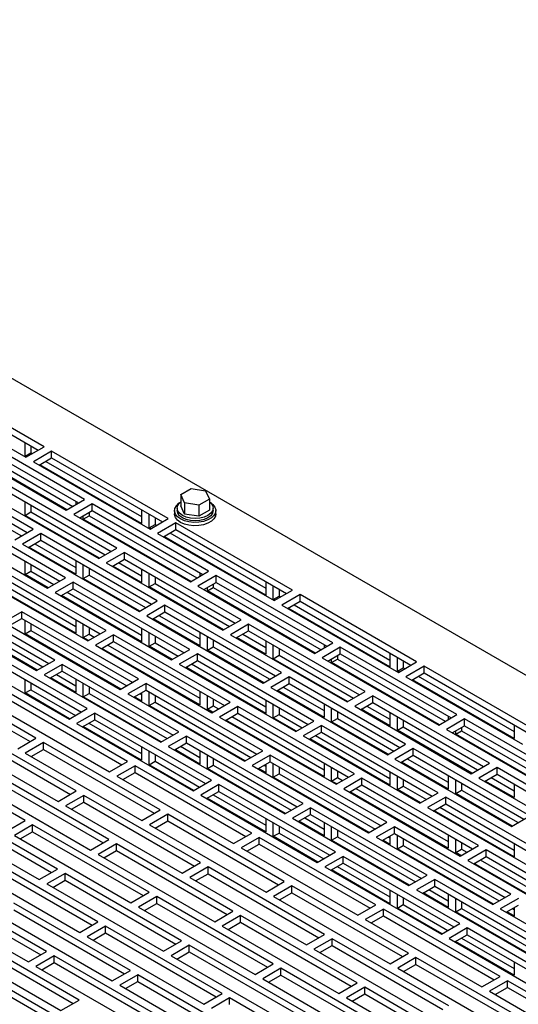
# Model space of a CAD drawing. Header units: inches. Extents: x 0 to 77, y 0 to 59.5.
# Tile 8 of 10: x 59.6 to 65.6, y 15.9 to 27.8. Entities that reach past the tile are written whole.
import ezdxf

# ---------------------------------------------------------------- set-up
doc = ezdxf.new("R2010")
doc.units = ezdxf.units.IN
doc.header["$LTSCALE"] = 7
doc.header["$MEASUREMENT"] = 0

msp = doc.modelspace()

# ---------------------------------------------------------------- linework, layer by layer
for p, q in [((72.072, 16.199), (51.92, 27.833)), ((59.854, 22.651), (58.44, 23.468)), ((58.219, 23.34), (59.634, 22.524)), ((58.44, 23.386), (59.784, 22.61)), ((60.344, 22.011), (58.93, 22.828)), ((58.709, 22.7), (60.123, 21.884)), ((58.93, 22.746), (60.273, 21.97)), ((59.623, 22.539), (59.623, 22.703)), ((60.131, 21.888), (58.824, 22.643)), ((58.895, 22.684), (60.202, 21.929)), ((59.623, 22.539), (59.694, 22.58)), ((59.634, 22.524), (59.854, 22.651)), ((59.694, 22.662), (59.694, 22.58)), ((59.694, 22.58), (59.712, 22.569)), ((59.946, 22.598), (59.725, 22.471)), ((61.361, 21.782), (59.946, 22.598)), ((59.946, 22.516), (59.946, 22.598)), ((59.722, 21.652), (58.308, 22.468)), ((59.641, 22.528), (59.623, 22.539)), ((59.725, 22.471), (61.14, 21.654)), ((59.796, 22.43), (59.946, 22.516)), ((59.875, 22.475), (61.037, 21.804)), ((59.946, 22.516), (61.29, 21.741)), ((58.308, 22.387), (59.651, 21.611)), ((61.037, 21.722), (59.804, 22.434)), ((60.738, 21.422), (59.324, 22.239)), ((59.103, 22.111), (60.517, 21.295)), ((59.324, 22.157), (60.668, 21.382)), ((61.513, 22.072), (61.64, 22.146)), ((61.64, 22.146), (61.814, 22.119)), ((61.814, 22.119), (61.861, 22.018)), ((59.623, 21.82), (59.623, 21.985)), ((60.123, 21.884), (60.344, 22.011)), ((60.238, 21.991), (60.238, 21.95)), ((61.559, 21.971), (61.513, 22.072)), ((61.513, 22.072), (61.513, 21.935)), ((61.861, 22.018), (61.733, 21.944)), ((61.861, 22.018), (61.861, 21.881)), ((60.116, 21.063), (58.702, 21.88)), ((58.895, 21.965), (59.579, 21.57)), ((59.623, 21.82), (59.694, 21.861)), ((59.694, 21.944), (59.694, 21.861)), ((59.694, 21.861), (60.596, 21.34)), ((60.436, 21.958), (60.215, 21.831)), ((60.286, 21.79), (60.436, 21.877)), ((61.85, 21.142), (60.436, 21.958)), ((60.436, 21.877), (60.436, 21.958)), ((60.436, 21.877), (61.78, 21.101)), ((61.037, 21.887), (61.037, 21.722)), ((61.437, 21.878), (61.437, 21.837)), ((61.468, 21.908), (61.468, 21.878)), ((61.559, 21.835), (61.513, 21.935)), ((61.733, 21.944), (61.559, 21.971)), ((61.559, 21.971), (61.559, 21.835)), ((61.733, 21.944), (61.733, 21.808)), ((61.861, 21.881), (61.733, 21.808)), ((61.906, 21.878), (61.906, 21.908)), ((61.937, 21.837), (61.937, 21.878)), ((58.481, 21.752), (59.895, 20.936)), ((58.702, 21.798), (60.045, 21.022)), ((60.525, 21.299), (59.623, 21.82)), ((60.215, 21.831), (61.629, 21.014)), ((60.33, 21.773), (60.33, 21.815)), ((60.33, 21.773), (60.401, 21.814)), ((61.637, 21.019), (60.33, 21.773)), ((60.401, 21.856), (60.401, 21.814)), ((60.401, 21.814), (61.708, 21.06)), ((61.129, 21.669), (61.129, 21.834)), ((61.14, 21.654), (61.361, 21.782)), ((61.2, 21.793), (61.2, 21.71)), ((61.733, 21.808), (61.559, 21.835)), ((59.501, 21.524), (59.722, 21.652)), ((61.129, 21.669), (61.2, 21.71)), ((61.148, 21.659), (61.129, 21.669)), ((61.2, 21.71), (61.218, 21.699)), ((61.453, 21.729), (61.232, 21.601)), ((61.302, 21.56), (61.453, 21.647)), ((62.867, 20.912), (61.453, 21.729)), ((61.453, 21.647), (61.453, 21.729)), ((61.453, 21.647), (62.796, 20.871)), ((59.814, 21.599), (59.593, 21.471)), ((59.664, 21.431), (59.814, 21.517)), ((61.228, 20.783), (59.814, 21.599)), ((59.814, 21.517), (59.814, 21.599)), ((59.814, 21.517), (61.157, 20.742)), ((61.232, 21.601), (62.646, 20.785)), ((62.543, 20.853), (61.31, 21.565)), ((61.381, 21.606), (62.543, 20.935)), ((59.593, 21.471), (61.007, 20.655)), ((60.238, 21.108), (59.671, 21.435)), ((59.742, 21.476), (60.238, 21.189)), ((60.517, 21.295), (60.738, 21.422)), ((59.623, 21.102), (59.623, 21.266)), ((60.238, 21.272), (60.238, 21.108)), ((60.83, 21.369), (60.609, 21.242)), ((60.68, 21.201), (60.83, 21.288)), ((62.245, 20.553), (60.83, 21.369)), ((60.83, 21.288), (60.83, 21.369)), ((60.83, 21.288), (62.174, 20.512)), ((60.606, 20.423), (59.192, 21.24)), ((59.192, 21.158), (60.535, 20.383)), ((59.623, 21.102), (59.694, 21.142)), ((59.694, 21.225), (59.694, 21.142)), ((59.694, 21.142), (59.974, 20.981)), ((60.33, 21.055), (60.33, 21.219)), ((60.401, 21.179), (60.401, 21.096)), ((60.609, 21.242), (62.024, 20.425)), ((61.037, 21.004), (60.688, 21.205)), ((60.759, 21.246), (61.037, 21.085)), ((61.037, 21.168), (61.037, 21.004)), ((58.971, 21.112), (60.385, 20.296)), ((60.238, 20.389), (59.049, 21.076)), ((59.12, 21.117), (60.238, 20.471)), ((59.903, 20.94), (59.623, 21.102)), ((59.895, 20.936), (60.116, 21.063)), ((60.33, 21.055), (60.401, 21.096)), ((61.015, 20.659), (60.33, 21.055)), ((60.401, 21.096), (61.085, 20.7)), ((61.129, 20.951), (61.129, 21.115)), ((61.2, 21.074), (61.2, 20.992)), ((61.629, 21.014), (61.85, 21.142)), ((61.942, 21.089), (61.721, 20.961)), ((61.744, 21.121), (61.744, 21.081)), ((63.356, 20.272), (61.942, 21.089)), ((61.942, 21.007), (61.942, 21.089)), ((60.208, 21.01), (59.987, 20.883)), ((60.058, 20.842), (60.208, 20.929)), ((61.622, 20.194), (60.208, 21.01)), ((60.208, 20.929), (60.208, 21.01)), ((60.208, 20.929), (61.552, 20.153)), ((61.129, 20.951), (61.2, 20.992)), ((62.031, 20.43), (61.129, 20.951)), ((61.2, 20.992), (62.102, 20.471)), ((61.721, 20.961), (63.135, 20.145)), ((61.792, 20.92), (61.942, 21.007)), ((61.836, 20.904), (61.836, 20.946)), ((61.836, 20.904), (61.907, 20.945)), ((63.143, 20.149), (61.836, 20.904)), ((61.907, 20.987), (61.907, 20.945)), ((61.907, 20.945), (63.214, 20.19)), ((61.942, 21.007), (63.286, 20.231)), ((62.543, 21.017), (62.543, 20.853)), ((62.635, 20.8), (62.635, 20.964)), ((62.646, 20.785), (62.867, 20.912)), ((62.706, 20.923), (62.706, 20.841)), ((59.984, 20.064), (58.569, 20.881)), ((58.569, 20.799), (59.913, 20.023)), ((59.987, 20.883), (61.401, 20.066)), ((61.037, 20.285), (60.065, 20.846)), ((60.136, 20.887), (61.037, 20.367)), ((62.635, 20.8), (62.706, 20.841)), ((62.654, 20.789), (62.635, 20.8)), ((62.706, 20.841), (62.724, 20.83)), ((62.959, 20.859), (62.738, 20.732)), ((64.373, 20.043), (62.959, 20.859)), ((62.959, 20.777), (62.959, 20.859)), ((58.348, 20.753), (59.763, 19.937)), ((61.007, 20.655), (61.228, 20.783)), ((61.32, 20.73), (61.099, 20.602)), ((62.734, 19.913), (61.32, 20.73)), ((61.32, 20.648), (61.32, 20.73)), ((62.738, 20.732), (64.152, 19.915)), ((62.808, 20.691), (62.959, 20.777)), ((64.049, 19.983), (62.816, 20.695)), ((62.887, 20.736), (64.049, 20.065)), ((62.959, 20.777), (64.302, 20.002)), ((59.586, 20.651), (59.365, 20.523)), ((59.436, 20.483), (59.586, 20.569)), ((61, 19.835), (59.586, 20.651)), ((59.586, 20.569), (59.586, 20.651)), ((59.586, 20.569), (60.929, 19.794)), ((59.623, 20.383), (59.623, 20.548)), ((60.238, 20.554), (60.238, 20.389)), ((61.099, 20.602), (62.513, 19.786)), ((61.17, 20.561), (61.32, 20.648)), ((61.744, 20.238), (61.177, 20.566)), ((61.248, 20.606), (61.744, 20.32)), ((61.32, 20.648), (62.663, 19.872)), ((62.024, 20.425), (62.245, 20.553)), ((59.77, 19.941), (58.824, 20.487)), ((58.895, 20.528), (59.841, 19.982)), ((59.365, 20.523), (60.779, 19.707)), ((59.694, 20.507), (59.694, 20.424)), ((60.33, 20.336), (60.33, 20.501)), ((60.401, 20.46), (60.401, 20.377)), ((61.037, 20.45), (61.037, 20.285)), ((62.336, 20.5), (62.115, 20.372)), ((63.751, 19.683), (62.336, 20.5)), ((62.336, 20.418), (62.336, 20.5)), ((59.623, 20.383), (59.694, 20.424)), ((60.787, 19.711), (59.623, 20.383)), ((59.694, 20.424), (60.857, 19.752)), ((60.33, 20.336), (60.401, 20.377)), ((60.392, 20.3), (60.33, 20.336)), ((60.385, 20.296), (60.606, 20.423)), ((60.401, 20.377), (60.463, 20.341)), ((60.698, 20.37), (60.477, 20.243)), ((62.112, 19.554), (60.698, 20.37)), ((60.698, 20.289), (60.698, 20.37)), ((61.129, 20.232), (61.129, 20.397)), ((61.2, 20.356), (61.2, 20.273)), ((61.744, 20.403), (61.744, 20.238)), ((61.836, 20.185), (61.836, 20.35)), ((61.907, 20.309), (61.907, 20.226)), ((62.115, 20.372), (63.53, 19.556)), ((62.186, 20.332), (62.336, 20.418)), ((62.543, 20.134), (62.194, 20.336)), ((62.265, 20.377), (62.543, 20.216)), ((62.336, 20.418), (63.68, 19.643)), ((60.378, 19.475), (58.964, 20.292)), ((58.964, 20.21), (60.307, 19.434)), ((60.477, 20.243), (61.891, 19.426)), ((60.547, 20.202), (60.698, 20.289)), ((61.744, 19.52), (60.555, 20.206)), ((60.626, 20.247), (61.744, 19.601)), ((60.698, 20.289), (62.041, 19.513)), ((61.129, 20.232), (61.2, 20.273)), ((61.409, 20.071), (61.129, 20.232)), ((61.2, 20.273), (61.48, 20.111)), ((61.401, 20.066), (61.622, 20.194)), ((61.836, 20.185), (61.907, 20.226)), ((61.907, 20.226), (62.592, 19.831)), ((62.543, 20.299), (62.543, 20.134)), ((62.635, 20.081), (62.635, 20.246)), ((62.706, 20.205), (62.706, 20.122)), ((63.135, 20.145), (63.356, 20.272)), ((63.448, 20.219), (63.227, 20.092)), ((63.25, 20.252), (63.25, 20.211)), ((64.863, 19.403), (63.448, 20.219)), ((63.448, 20.138), (63.448, 20.219)), ((58.743, 20.164), (60.157, 19.348)), ((61.714, 20.141), (61.493, 20.013)), ((63.128, 19.324), (61.714, 20.141)), ((61.714, 20.059), (61.714, 20.141)), ((62.521, 19.79), (61.836, 20.185)), ((62.635, 20.081), (62.706, 20.122)), ((63.537, 19.56), (62.635, 20.081)), ((62.706, 20.122), (63.608, 19.601)), ((63.227, 20.092), (64.642, 19.275)), ((63.298, 20.051), (63.448, 20.138)), ((63.342, 20.034), (63.342, 20.076)), ((63.342, 20.034), (63.413, 20.075)), ((63.413, 20.117), (63.413, 20.075)), ((63.413, 20.075), (64.72, 19.321)), ((63.448, 20.138), (64.792, 19.362)), ((64.049, 20.148), (64.049, 19.983)), ((64.141, 19.93), (64.141, 20.095)), ((59.763, 19.937), (59.984, 20.064)), ((60.075, 20.011), (59.854, 19.884)), ((61.49, 19.195), (60.075, 20.011)), ((60.075, 19.929), (60.075, 20.011)), ((61.493, 20.013), (62.907, 19.197)), ((61.564, 19.972), (61.714, 20.059)), ((62.543, 19.416), (61.572, 19.977)), ((61.642, 20.018), (62.543, 19.497)), ((61.714, 20.059), (63.058, 19.283)), ((64.649, 19.28), (63.342, 20.034)), ((64.141, 19.93), (64.212, 19.971)), ((64.152, 19.915), (64.373, 20.043)), ((64.212, 20.054), (64.212, 19.971)), ((64.212, 19.971), (64.23, 19.961)), ((64.465, 19.99), (64.244, 19.862)), ((65.879, 19.173), (64.465, 19.99)), ((64.465, 19.908), (64.465, 19.99)), ((59.755, 19.116), (58.341, 19.932)), ((58.341, 19.851), (59.685, 19.075)), ((59.623, 19.665), (59.623, 19.829)), ((59.854, 19.884), (61.269, 19.067)), ((59.925, 19.843), (60.075, 19.929)), ((60.238, 19.671), (59.933, 19.847)), ((60.003, 19.888), (60.238, 19.752)), ((60.075, 19.929), (61.419, 19.154)), ((60.238, 19.836), (60.238, 19.671)), ((60.779, 19.707), (61, 19.835)), ((62.513, 19.786), (62.734, 19.913)), ((62.826, 19.86), (62.605, 19.732)), ((64.24, 19.044), (62.826, 19.86)), ((62.826, 19.778), (62.826, 19.86)), ((64.16, 19.92), (64.141, 19.93)), ((64.244, 19.862), (65.658, 19.046)), ((64.315, 19.821), (64.465, 19.908)), ((64.393, 19.867), (65.556, 19.196)), ((64.465, 19.908), (65.808, 19.132)), ((59.694, 19.789), (59.694, 19.705)), ((60.33, 19.618), (60.33, 19.782)), ((60.401, 19.742), (60.401, 19.658)), ((61.092, 19.781), (60.871, 19.654)), ((62.506, 18.965), (61.092, 19.781)), ((61.092, 19.7), (61.092, 19.781)), ((62.605, 19.732), (64.019, 18.916)), ((62.676, 19.692), (62.826, 19.778)), ((62.754, 19.737), (63.25, 19.451)), ((62.826, 19.778), (64.17, 19.003)), ((65.556, 19.114), (64.322, 19.826)), ((60.867, 18.835), (59.453, 19.652)), ((59.623, 19.665), (59.694, 19.705)), ((60.164, 19.352), (59.623, 19.665)), ((59.694, 19.705), (60.235, 19.393)), ((60.33, 19.618), (60.401, 19.658)), ((61.276, 19.071), (60.33, 19.618)), ((60.401, 19.658), (61.347, 19.112)), ((60.871, 19.654), (62.285, 18.837)), ((60.942, 19.613), (61.092, 19.7)), ((61.037, 19.567), (60.949, 19.617)), ((61.02, 19.658), (61.037, 19.648)), ((61.037, 19.668), (61.037, 19.567)), ((61.092, 19.7), (62.435, 18.924)), ((61.129, 19.514), (61.129, 19.678)), ((61.2, 19.638), (61.2, 19.554)), ((61.744, 19.684), (61.744, 19.52)), ((61.836, 19.467), (61.836, 19.631)), ((61.907, 19.591), (61.907, 19.508)), ((63.25, 19.369), (62.684, 19.696)), ((63.53, 19.556), (63.751, 19.683)), ((63.843, 19.63), (63.622, 19.503)), ((65.257, 18.814), (63.843, 19.63)), ((63.843, 19.549), (63.843, 19.63)), ((59.232, 19.524), (60.646, 18.708)), ((59.453, 19.57), (60.797, 18.795)), ((60.157, 19.348), (60.378, 19.475)), ((61.129, 19.514), (61.2, 19.554)), ((62.293, 18.842), (61.129, 19.514)), ((61.2, 19.554), (62.363, 18.883)), ((61.836, 19.467), (61.907, 19.508)), ((61.891, 19.426), (62.112, 19.554)), ((61.907, 19.508), (61.969, 19.472)), ((62.204, 19.501), (61.983, 19.373)), ((63.618, 18.684), (62.204, 19.501)), ((62.204, 19.419), (62.204, 19.501)), ((62.543, 19.58), (62.543, 19.416)), ((62.635, 19.363), (62.635, 19.527)), ((62.706, 19.487), (62.706, 19.404)), ((63.25, 19.533), (63.25, 19.369)), ((63.342, 19.316), (63.342, 19.48)), ((63.622, 19.503), (65.036, 18.686)), ((63.692, 19.462), (63.843, 19.549)), ((63.771, 19.507), (64.049, 19.346)), ((63.843, 19.549), (65.186, 18.773)), ((60.47, 19.422), (60.249, 19.295)), ((61.884, 18.606), (60.47, 19.422)), ((60.47, 19.341), (60.47, 19.422)), ((61.899, 19.431), (61.836, 19.467)), ((61.983, 19.373), (63.397, 18.557)), ((62.054, 19.332), (62.204, 19.419)), ((62.132, 19.378), (63.25, 18.732)), ((62.204, 19.419), (63.547, 18.644)), ((62.635, 19.363), (62.706, 19.404)), ((62.915, 19.201), (62.635, 19.363)), ((62.706, 19.404), (62.986, 19.242)), ((63.342, 19.316), (63.413, 19.357)), ((63.413, 19.44), (63.413, 19.357)), ((63.413, 19.357), (64.098, 18.961)), ((64.049, 19.265), (63.7, 19.467)), ((64.049, 19.429), (64.049, 19.265)), ((64.141, 19.212), (64.141, 19.376)), ((64.642, 19.275), (64.863, 19.403)), ((64.757, 19.382), (64.757, 19.342)), ((60.245, 18.476), (58.831, 19.293)), ((60.249, 19.295), (61.663, 18.478)), ((60.319, 19.254), (60.47, 19.341)), ((61.037, 18.848), (60.327, 19.258)), ((60.398, 19.299), (61.037, 18.93)), ((60.47, 19.341), (61.813, 18.565)), ((63.25, 18.65), (62.061, 19.337)), ((62.907, 19.197), (63.128, 19.324)), ((63.22, 19.271), (62.999, 19.144)), ((64.635, 18.455), (63.22, 19.271)), ((63.22, 19.19), (63.22, 19.271)), ((64.027, 18.921), (63.342, 19.316)), ((64.141, 19.212), (64.212, 19.253)), ((64.212, 19.335), (64.212, 19.253)), ((64.212, 19.253), (65.114, 18.732)), ((64.954, 19.35), (64.734, 19.222)), ((64.804, 19.181), (64.954, 19.268)), ((64.919, 19.248), (64.919, 19.206)), ((66.369, 18.533), (64.954, 19.35)), ((64.954, 19.268), (64.954, 19.35)), ((64.954, 19.268), (66.298, 18.493)), ((65.556, 19.278), (65.556, 19.114)), ((58.61, 19.165), (60.024, 18.349)), ((58.831, 19.211), (60.174, 18.435)), ((59.535, 18.989), (59.755, 19.116)), ((61.269, 19.067), (61.49, 19.195)), ((61.582, 19.142), (61.361, 19.014)), ((62.996, 18.325), (61.582, 19.142)), ((61.582, 19.06), (61.582, 19.142)), ((62.999, 19.144), (64.414, 18.327)), ((63.07, 19.103), (63.22, 19.19)), ((63.148, 19.148), (64.049, 18.628)), ((63.22, 19.19), (64.564, 18.414)), ((65.044, 18.691), (64.141, 19.212)), ((64.734, 19.222), (66.148, 18.406)), ((64.848, 19.165), (64.848, 19.207)), ((64.848, 19.165), (64.919, 19.206)), ((66.156, 18.41), (64.848, 19.165)), ((64.919, 19.206), (66.226, 18.451)), ((59.847, 19.063), (59.626, 18.935)), ((61.262, 18.247), (59.847, 19.063)), ((59.847, 18.981), (59.847, 19.063)), ((61.037, 19.013), (61.037, 18.848)), ((61.361, 19.014), (62.775, 18.198)), ((61.431, 18.973), (61.582, 19.06)), ((61.51, 19.018), (61.744, 18.883)), ((61.582, 19.06), (62.925, 18.284)), ((64.049, 18.546), (63.078, 19.107)), ((64.019, 18.916), (64.24, 19.044)), ((59.623, 18.117), (58.209, 18.933)), ((59.626, 18.935), (61.041, 18.119)), ((59.697, 18.895), (59.847, 18.981)), ((59.847, 18.981), (61.191, 18.206)), ((61.129, 18.795), (61.129, 18.96)), ((61.2, 18.919), (61.2, 18.836)), ((61.744, 18.801), (61.439, 18.978)), ((61.744, 18.966), (61.744, 18.801)), ((61.836, 18.748), (61.836, 18.913)), ((62.285, 18.837), (62.506, 18.965)), ((62.598, 18.912), (62.377, 18.784)), ((64.012, 18.096), (62.598, 18.912)), ((62.598, 18.83), (62.598, 18.912)), ((64.332, 18.991), (64.111, 18.863)), ((64.182, 18.822), (64.332, 18.909)), ((65.746, 18.174), (64.332, 18.991)), ((64.332, 18.909), (64.332, 18.991)), ((64.332, 18.909), (65.676, 18.133)), ((60.646, 18.708), (60.867, 18.835)), ((60.959, 18.782), (60.738, 18.655)), ((62.374, 17.966), (60.959, 18.782)), ((60.959, 18.701), (60.959, 18.782)), ((61.129, 18.795), (61.2, 18.836)), ((61.67, 18.483), (61.129, 18.795)), ((61.2, 18.836), (61.741, 18.523)), ((61.836, 18.748), (61.907, 18.789)), ((61.907, 18.872), (61.907, 18.789)), ((61.907, 18.789), (62.853, 18.243)), ((62.377, 18.784), (63.791, 17.968)), ((62.448, 18.744), (62.598, 18.83)), ((62.526, 18.789), (62.543, 18.779)), ((62.543, 18.799), (62.543, 18.697)), ((62.598, 18.83), (63.942, 18.055)), ((62.635, 18.644), (62.635, 18.809)), ((62.706, 18.768), (62.706, 18.685)), ((63.25, 18.815), (63.25, 18.65)), ((63.342, 18.597), (63.342, 18.762)), ((64.111, 18.863), (65.525, 18.047)), ((64.757, 18.499), (64.19, 18.827)), ((64.26, 18.867), (64.757, 18.581)), ((65.036, 18.686), (65.257, 18.814)), ((65.349, 18.761), (65.128, 18.633)), ((66.763, 17.945), (65.349, 18.761)), ((65.349, 18.679), (65.349, 18.761)), ((60.639, 17.887), (59.225, 18.704)), ((60.738, 18.655), (62.153, 17.838)), ((60.809, 18.614), (60.959, 18.701)), ((60.959, 18.701), (62.303, 17.925)), ((62.782, 18.202), (61.836, 18.748)), ((62.543, 18.697), (62.455, 18.748)), ((62.635, 18.644), (62.706, 18.685)), ((63.799, 17.972), (62.635, 18.644)), ((62.706, 18.685), (63.87, 18.013)), ((63.342, 18.597), (63.413, 18.638)), ((63.397, 18.557), (63.618, 18.684)), ((63.413, 18.721), (63.413, 18.638)), ((63.413, 18.638), (63.475, 18.602)), ((64.049, 18.711), (64.049, 18.546)), ((64.141, 18.493), (64.141, 18.658)), ((64.757, 18.664), (64.757, 18.499)), ((65.198, 18.593), (65.349, 18.679)), ((65.277, 18.638), (65.556, 18.477)), ((65.349, 18.679), (66.692, 17.904)), ((59.004, 18.576), (60.418, 17.76)), ((59.225, 18.622), (60.569, 17.847)), ((61.663, 18.478), (61.884, 18.606)), ((61.976, 18.553), (61.755, 18.425)), ((63.39, 17.736), (61.976, 18.553)), ((61.976, 18.471), (61.976, 18.553)), ((63.405, 18.561), (63.342, 18.597)), ((63.71, 18.631), (63.489, 18.504)), ((63.56, 18.463), (63.71, 18.55)), ((65.124, 17.815), (63.71, 18.631)), ((63.71, 18.55), (63.71, 18.631)), ((63.71, 18.55), (65.053, 17.774)), ((64.141, 18.493), (64.212, 18.534)), ((64.212, 18.617), (64.212, 18.534)), ((64.212, 18.534), (64.492, 18.372)), ((64.848, 18.446), (64.848, 18.611)), ((64.919, 18.57), (64.919, 18.487)), ((65.128, 18.633), (66.542, 17.817)), ((65.556, 18.395), (65.206, 18.597)), ((65.556, 18.56), (65.556, 18.395)), ((60.024, 18.349), (60.245, 18.476)), ((60.337, 18.423), (60.116, 18.296)), ((61.751, 17.607), (60.337, 18.423)), ((60.337, 18.342), (60.337, 18.423)), ((61.755, 18.425), (63.169, 17.609)), ((61.826, 18.384), (61.976, 18.471)), ((61.904, 18.429), (62.543, 18.06)), ((61.976, 18.471), (63.319, 17.696)), ((63.489, 18.504), (64.903, 17.687)), ((64.757, 17.781), (63.567, 18.467)), ((63.638, 18.508), (64.757, 17.862)), ((64.421, 18.332), (64.141, 18.493)), ((64.414, 18.327), (64.635, 18.455)), ((64.726, 18.402), (64.505, 18.274)), ((66.141, 17.585), (64.726, 18.402)), ((64.726, 18.32), (64.726, 18.402)), ((64.848, 18.446), (64.919, 18.487)), ((65.533, 18.051), (64.848, 18.446)), ((64.919, 18.487), (65.604, 18.092)), ((60.017, 17.528), (58.603, 18.345)), ((60.116, 18.296), (61.53, 17.479)), ((60.187, 18.255), (60.337, 18.342)), ((60.337, 18.342), (61.681, 17.566)), ((62.543, 17.979), (61.833, 18.389)), ((62.775, 18.198), (62.996, 18.325)), ((64.576, 18.233), (64.726, 18.32)), ((64.655, 18.279), (65.556, 17.758)), ((64.726, 18.32), (66.07, 17.544)), ((58.382, 18.217), (59.796, 17.401)), ((58.603, 18.263), (59.946, 17.487)), ((61.041, 18.119), (61.262, 18.247)), ((61.354, 18.194), (61.133, 18.066)), ((62.768, 17.377), (61.354, 18.194)), ((61.354, 18.112), (61.354, 18.194)), ((63.088, 18.272), (62.867, 18.145)), ((62.937, 18.104), (63.088, 18.19)), ((64.502, 17.456), (63.088, 18.272)), ((63.088, 18.19), (63.088, 18.272)), ((63.088, 18.19), (64.431, 17.415)), ((64.505, 18.274), (65.92, 17.458)), ((65.556, 17.677), (64.584, 18.238)), ((65.525, 18.047), (65.746, 18.174)), ((59.402, 17.989), (59.623, 18.117)), ((59.715, 18.064), (59.494, 17.936)), ((61.129, 17.248), (59.715, 18.064)), ((59.715, 17.982), (59.715, 18.064)), ((61.133, 18.066), (62.547, 17.25)), ((61.203, 18.025), (61.354, 18.112)), ((61.354, 18.112), (62.697, 17.336)), ((62.543, 18.144), (62.543, 17.979)), ((62.635, 17.926), (62.635, 18.09)), ((62.706, 18.05), (62.706, 17.966)), ((62.867, 18.145), (64.281, 17.328)), ((63.25, 17.932), (62.945, 18.108)), ((63.016, 18.149), (63.25, 18.013)), ((63.25, 18.097), (63.25, 17.932)), ((63.342, 17.879), (63.342, 18.044)), ((63.791, 17.968), (64.012, 18.096)), ((64.104, 18.043), (63.883, 17.915)), ((65.518, 17.226), (64.104, 18.043)), ((64.104, 17.961), (64.104, 18.043)), ((59.494, 17.936), (60.908, 17.12)), ((59.565, 17.896), (59.715, 17.982)), ((59.715, 17.982), (61.058, 17.207)), ((62.153, 17.838), (62.374, 17.966)), ((62.635, 17.926), (62.706, 17.966)), ((63.177, 17.613), (62.635, 17.926)), ((62.706, 17.966), (63.247, 17.654)), ((63.342, 17.879), (63.413, 17.92)), ((63.413, 18.003), (63.413, 17.92)), ((63.413, 17.92), (64.359, 17.373)), ((63.954, 17.874), (64.104, 17.961)), ((64.032, 17.919), (64.049, 17.909)), ((64.049, 17.929), (64.049, 17.828)), ((64.104, 17.961), (65.448, 17.185)), ((64.141, 17.775), (64.141, 17.939)), ((64.757, 17.946), (64.757, 17.781)), ((60.418, 17.76), (60.639, 17.887)), ((60.731, 17.834), (60.51, 17.707)), ((62.146, 17.018), (60.731, 17.834)), ((60.731, 17.753), (60.731, 17.834)), ((62.465, 17.913), (62.245, 17.785)), ((62.315, 17.745), (62.465, 17.831)), ((63.88, 17.096), (62.465, 17.913)), ((62.465, 17.831), (62.465, 17.913)), ((62.465, 17.831), (63.809, 17.056)), ((64.288, 17.332), (63.342, 17.879)), ((63.883, 17.915), (65.297, 17.099)), ((64.049, 17.828), (63.962, 17.878)), ((64.141, 17.775), (64.212, 17.815)), ((64.212, 17.899), (64.212, 17.815)), ((64.212, 17.815), (65.376, 17.144)), ((64.848, 17.728), (64.848, 17.892)), ((64.903, 17.687), (65.124, 17.815)), ((64.919, 17.852), (64.919, 17.769)), ((65.556, 17.841), (65.556, 17.677)), ((60.507, 16.888), (59.093, 17.705)), ((60.51, 17.707), (61.925, 16.89)), ((60.581, 17.666), (60.731, 17.753)), ((60.731, 17.753), (62.075, 16.977)), ((62.245, 17.785), (63.659, 16.969)), ((63.169, 17.609), (63.39, 17.736)), ((63.482, 17.683), (63.261, 17.556)), ((64.896, 16.867), (63.482, 17.683)), ((63.482, 17.602), (63.482, 17.683)), ((65.305, 17.103), (64.141, 17.775)), ((64.848, 17.728), (64.919, 17.769)), ((64.911, 17.692), (64.848, 17.728)), ((64.919, 17.769), (64.982, 17.733)), ((65.216, 17.762), (64.995, 17.634)), ((65.066, 17.593), (65.216, 17.68)), ((66.63, 16.945), (65.216, 17.762)), ((65.216, 17.68), (65.216, 17.762)), ((65.216, 17.68), (66.56, 16.905)), ((58.872, 17.577), (60.286, 16.761)), ((59.093, 17.623), (60.436, 16.847)), ((61.53, 17.479), (61.751, 17.607)), ((63.332, 17.515), (63.482, 17.602)), ((63.41, 17.56), (64.049, 17.191)), ((63.482, 17.602), (64.825, 16.826)), ((64.995, 17.634), (66.409, 16.818)), ((66.263, 16.911), (65.073, 17.598)), ((65.144, 17.639), (66.263, 16.993)), ((59.796, 17.401), (60.017, 17.528)), ((60.109, 17.475), (59.888, 17.348)), ((61.523, 16.659), (60.109, 17.475)), ((60.109, 17.393), (60.109, 17.475)), ((61.843, 17.554), (61.622, 17.426)), ((61.693, 17.385), (61.843, 17.472)), ((63.257, 16.737), (61.843, 17.554)), ((61.843, 17.472), (61.843, 17.554)), ((61.843, 17.472), (63.187, 16.696)), ((63.261, 17.556), (64.675, 16.739)), ((64.049, 17.109), (63.339, 17.519)), ((64.281, 17.328), (64.502, 17.456)), ((59.885, 16.529), (58.47, 17.346)), ((59.888, 17.348), (61.302, 16.531)), ((59.959, 17.307), (60.109, 17.393)), ((60.109, 17.393), (61.453, 16.618)), ((61.622, 17.426), (63.036, 16.61)), ((62.547, 17.25), (62.768, 17.377)), ((62.86, 17.324), (62.639, 17.197)), ((64.274, 16.508), (62.86, 17.324)), ((62.86, 17.242), (62.86, 17.324)), ((64.594, 17.403), (64.373, 17.275)), ((64.444, 17.234), (64.594, 17.321)), ((66.008, 16.586), (64.594, 17.403)), ((64.594, 17.321), (64.594, 17.403)), ((64.594, 17.321), (65.937, 16.545)), ((58.249, 17.218), (59.664, 16.402)), ((58.47, 17.264), (59.814, 16.488)), ((60.908, 17.12), (61.129, 17.248)), ((62.709, 17.156), (62.86, 17.242)), ((62.86, 17.242), (64.203, 16.467)), ((64.049, 17.274), (64.049, 17.109)), ((64.141, 17.056), (64.141, 17.221)), ((64.373, 17.275), (65.787, 16.459)), ((64.757, 17.062), (64.451, 17.239)), ((64.522, 17.279), (64.757, 17.144)), ((64.757, 17.227), (64.757, 17.062)), ((65.297, 17.099), (65.518, 17.226)), ((60.901, 16.299), (59.487, 17.116)), ((61.221, 17.194), (61, 17.067)), ((61.071, 17.026), (61.221, 17.113)), ((62.635, 16.378), (61.221, 17.194)), ((61.221, 17.113), (61.221, 17.194)), ((61.221, 17.113), (62.564, 16.337)), ((62.639, 17.197), (64.053, 16.38)), ((63.659, 16.969), (63.88, 17.096)), ((64.141, 17.056), (64.212, 17.097)), ((64.212, 17.18), (64.212, 17.097)), ((64.212, 17.097), (64.753, 16.784)), ((64.848, 17.009), (64.848, 17.174)), ((64.919, 17.133), (64.919, 17.05)), ((65.61, 17.173), (65.389, 17.045)), ((65.46, 17.005), (65.61, 17.091)), ((59.266, 16.988), (60.68, 16.172)), ((59.487, 17.034), (60.83, 16.259)), ((61, 17.067), (62.414, 16.25)), ((61.925, 16.89), (62.146, 17.018)), ((62.237, 16.965), (62.016, 16.837)), ((63.652, 16.148), (62.237, 16.965)), ((62.237, 16.883), (62.237, 16.965)), ((63.972, 17.043), (63.751, 16.916)), ((63.821, 16.875), (63.972, 16.962)), ((65.386, 16.227), (63.972, 17.043)), ((63.972, 16.962), (63.972, 17.043)), ((63.972, 16.962), (65.315, 16.186)), ((64.683, 16.744), (64.141, 17.056)), ((64.848, 17.009), (64.919, 17.05)), ((65.795, 16.463), (64.848, 17.009)), ((64.919, 17.05), (65.865, 16.504)), ((65.389, 17.045), (66.768, 16.249)), ((65.556, 16.958), (65.468, 17.009)), ((65.538, 17.05), (65.556, 17.04)), ((65.556, 17.06), (65.556, 16.958)), ((60.286, 16.761), (60.507, 16.888)), ((62.087, 16.796), (62.237, 16.883)), ((62.237, 16.883), (63.581, 16.108)), ((63.751, 16.916), (65.165, 16.099)), ((64.675, 16.739), (64.896, 16.867)), ((60.279, 15.94), (58.865, 16.757)), ((60.599, 16.835), (60.378, 16.708)), ((60.448, 16.667), (60.599, 16.754)), ((62.013, 16.019), (60.599, 16.835)), ((60.599, 16.754), (60.599, 16.835)), ((60.599, 16.754), (61.942, 15.978)), ((62.016, 16.837), (63.431, 16.021)), ((63.036, 16.61), (63.257, 16.737)), ((64.988, 16.814), (64.767, 16.686)), ((64.838, 16.645), (64.988, 16.732)), ((66.367, 16.018), (64.988, 16.814)), ((64.988, 16.732), (64.988, 16.814)), ((64.988, 16.732), (66.296, 15.977)), ((58.644, 16.629), (60.058, 15.813)), ((58.865, 16.675), (60.208, 15.899)), ((60.378, 16.708), (61.792, 15.891)), ((61.302, 16.531), (61.523, 16.659)), ((61.615, 16.606), (61.394, 16.478)), ((63.029, 15.789), (61.615, 16.606)), ((61.615, 16.524), (61.615, 16.606)), ((63.349, 16.684), (63.128, 16.557)), ((64.764, 15.868), (63.349, 16.684)), ((63.349, 16.603), (63.349, 16.684)), ((64.767, 16.686), (66.146, 15.89)), ((65.556, 16.24), (64.845, 16.65)), ((64.916, 16.691), (65.556, 16.321)), ((59.664, 16.402), (59.885, 16.529)), ((61.465, 16.437), (61.615, 16.524)), ((61.615, 16.524), (62.959, 15.748)), ((63.128, 16.557), (64.543, 15.74)), ((63.199, 16.516), (63.349, 16.603)), ((63.349, 16.603), (64.693, 15.827)), ((64.053, 16.38), (64.274, 16.508)), ((59.976, 16.476), (59.755, 16.348)), ((59.826, 16.308), (59.976, 16.394)), ((61.391, 15.66), (59.976, 16.476)), ((59.976, 16.394), (59.976, 16.476)), ((59.976, 16.394), (61.32, 15.619)), ((61.394, 16.478), (62.808, 15.662)), ((62.414, 16.25), (62.635, 16.378)), ((64.366, 16.455), (64.145, 16.327)), ((64.216, 16.286), (64.366, 16.373)), ((65.745, 15.659), (64.366, 16.455)), ((64.366, 16.373), (64.366, 16.455)), ((64.366, 16.373), (65.674, 15.618)), ((65.556, 16.405), (65.556, 16.24)), ((59.755, 16.348), (61.17, 15.532)), ((60.68, 16.172), (60.901, 16.299)), ((60.993, 16.246), (60.772, 16.119)), ((62.407, 15.43), (60.993, 16.246)), ((60.993, 16.165), (60.993, 16.246)), ((62.727, 16.325), (62.506, 16.197)), ((64.141, 15.509), (62.727, 16.325)), ((62.727, 16.243), (62.727, 16.325)), ((64.145, 16.327), (65.524, 15.531)), ((60.843, 16.078), (60.993, 16.165)), ((60.993, 16.165), (62.336, 15.389)), ((62.506, 16.197), (63.92, 15.381)), ((62.577, 16.157), (62.727, 16.243)), ((62.727, 16.243), (64.071, 15.468)), ((63.431, 16.021), (63.652, 16.148)), ((65.165, 16.099), (65.386, 16.227)), ((65.478, 16.174), (65.257, 16.046)), ((66.058, 15.839), (65.478, 16.174)), ((65.478, 16.092), (65.478, 16.174)), ((60.768, 15.3), (59.354, 16.117)), ((59.354, 16.035), (60.698, 15.26)), ((60.772, 16.119), (62.186, 15.302)), ((61.792, 15.891), (62.013, 16.019)), ((63.744, 16.095), (63.523, 15.968)), ((63.593, 15.927), (63.744, 16.014)), ((65.122, 15.299), (63.744, 16.095)), ((63.744, 16.014), (63.744, 16.095)), ((63.744, 16.014), (65.052, 15.259)), ((65.257, 16.046), (65.837, 15.712)), ((65.328, 16.006), (65.478, 16.092)), ((65.478, 16.092), (65.987, 15.798)), ((60.058, 15.813), (60.279, 15.94)), ((62.105, 15.966), (61.884, 15.838)), ((63.519, 15.149), (62.105, 15.966)), ((62.105, 15.884), (62.105, 15.966)), ((63.523, 15.968), (64.901, 15.172))]:
    msp.add_line(p, q)
at = {"flags": 128}
for points in [[(61.861, 21.985), (61.876, 21.971), (61.898, 21.941), (61.906, 21.908), (61.898, 21.876), (61.876, 21.845), (61.841, 21.819), (61.796, 21.799), (61.743, 21.786), (61.687, 21.782), (61.63, 21.786), (61.577, 21.799), (61.532, 21.819), (61.497, 21.845), (61.475, 21.876), (61.468, 21.908), (61.475, 21.941), (61.497, 21.971), (61.513, 21.985)], [(61.874, 21.974), (61.901, 21.953), (61.925, 21.921), (61.936, 21.887), (61.933, 21.852), (61.915, 21.819), (61.884, 21.789), (61.841, 21.764), (61.789, 21.746), (61.732, 21.736), (61.672, 21.734), (61.612, 21.74), (61.557, 21.755), (61.51, 21.776), (61.473, 21.803), (61.448, 21.835), (61.437, 21.869), (61.441, 21.904), (61.459, 21.937), (61.49, 21.967), (61.5, 21.974)], [(61.906, 21.878), (61.898, 21.845), (61.876, 21.815), (61.841, 21.789), (61.796, 21.769), (61.743, 21.756), (61.687, 21.752), (61.63, 21.756), (61.577, 21.769), (61.532, 21.789), (61.497, 21.815), (61.475, 21.845), (61.468, 21.878), (61.468, 21.878)], [(61.937, 21.837), (61.933, 21.811), (61.915, 21.778), (61.884, 21.748), (61.841, 21.724), (61.789, 21.706), (61.732, 21.695), (61.672, 21.693), (61.612, 21.699), (61.557, 21.714), (61.51, 21.735), (61.473, 21.763), (61.448, 21.794), (61.437, 21.829), (61.437, 21.837)]]:
    msp.add_lwpolyline(points, dxfattribs=at)

doc.saveas('drawing.dxf')
